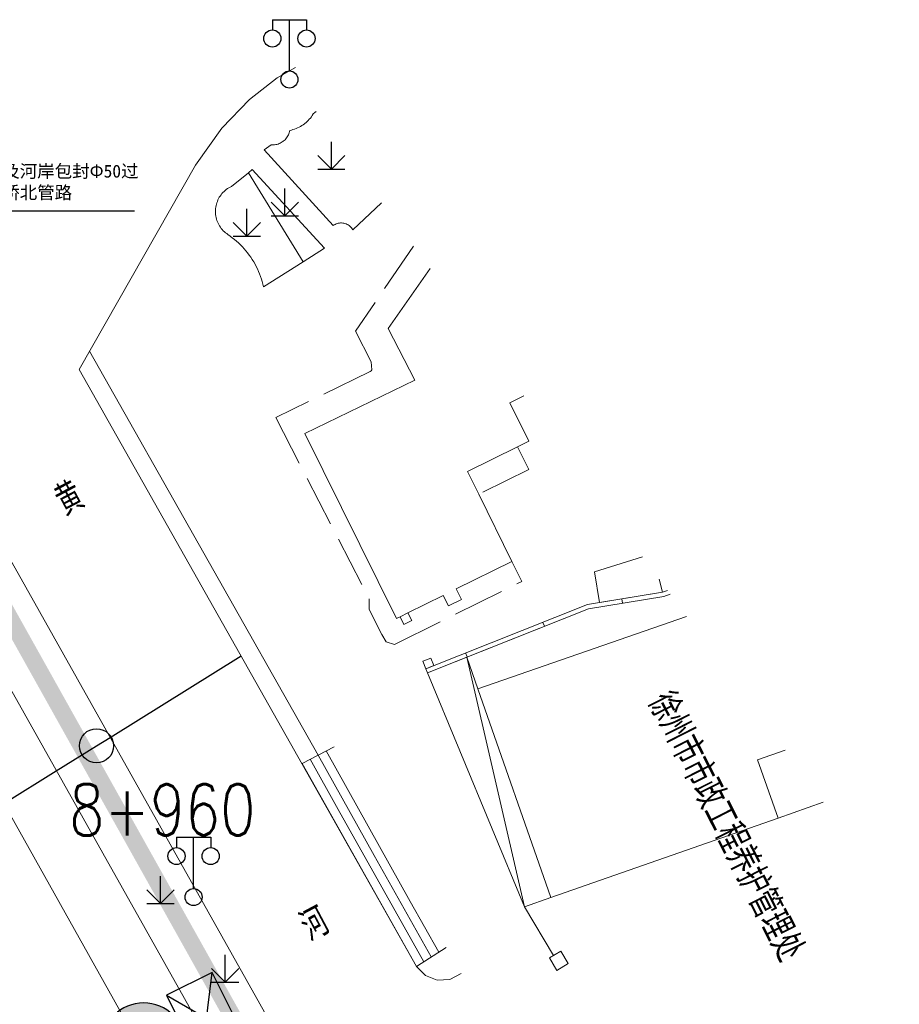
# Model space of a CAD drawing. Extents: x 39527407 to 39530665, y 3786466 to 3790957.
# Tile 53 of 113: x 39529736 to 39529788, y 3787519 to 3787577. Entities that reach past the tile are written whole.
import ezdxf
from ezdxf.enums import TextEntityAlignment as Align

# ---------------------------------------------------------------- set-up
doc = ezdxf.new("R2010")
doc.units = 0
doc.linetypes.add('X0', pattern=[4, 3, -1])
doc.layers.get('0').update_dxf_attribs({"linetype": 'CONTINUOUS'})
for name, color, linetype in [('04-安保监控', 4, 'CONTINUOUS'), ('DLSS', 4, 'CONTINUOUS'), ('JCDL_DMX_F', 30, 'CONTINUOUS'), ('JCDL_JMDD_F', 231, 'CONTINUOUS'), ('JCDL_JMDX_F', 231, 'CONTINUOUS'), ('JCDL_JT_ZJ', 100, 'CONTINUOUS'), ('JMD', 6, 'CONTINUOUS'), ('SXSS', 5, 'CONTINUOUS'), ('ZBTZ', 3, 'CONTINUOUS'), ('断面线', 2, 'CONTINUOUS'), ('水面监控', 7, 'CONTINUOUS'), ('综合管网', 1, 'CONTINUOUS')]:
    doc.layers.add(name, color=color, linetype=linetype)
for name, color, linetype, lineweight in [('JCDL_JMDX', 1, 'CONTINUOUS', 0), ('JCDL_ZBX', 3, 'CONTINUOUS', 0), ('TEXTL_ZJ', 7, 'CONTINUOUS', 0)]:
    doc.layers.add(name, color=color, linetype=linetype, lineweight=lineweight)
doc.styles.add('HT', font='simhei.ttf')
doc.styles.add('HZ', font='rs', dxfattribs={"width": 0.8, "bigfont": 'hztxt'})
doc.styles.get("Standard").update_dxf_attribs({"font": 'txt', "width": 1.1})
doc.linetypes.add('X19', pattern='A,4.5,[145,symbolx.shx,S=1,R=0,X=0,Y=1],4.5,-0.5,[146,symbolx.shx,S=1,R=0,X=0,Y=0],-0.5', length=10)
doc.linetypes.add('X35', pattern='A,2,[150,AAA.SHX,S=1,R=0,X=0,Y=1],2,[177,AAA.SHX,S=1,R=0,X=0,Y=0.8],1e-09', length=4)

# ---------------------------------------------------------------- blocks, each defined once
blk = doc.blocks.new('9530003')
at = {"color": 0}
for p, q in [((0, 0), (0, 1.6)), ((-0.8, 0), (0.8, 0))]:
    blk.add_line(p, q, dxfattribs=at)
at = {"color": 0, "linetype": 'Continuous'}
for points in [[(0, 0), (-0.8, 0.8)], [(0, 0), (0.8, 0.8)]]:
    blk.add_lwpolyline(points, dxfattribs=at)
blk = doc.blocks.new('3521000')
at = {"color": 0}
for p, q in [((-1, 3.5), (1, 3.5)), ((0, 0.5), (0, 3.5))]:
    blk.add_line(p, q, dxfattribs=at)
at = {"color": 0, "linetype": 'Continuous', "flags": 128}
for points in [[(-1, 3.5), (-1, 2.9)], [(1, 3.5), (1, 2.9)]]:
    blk.add_lwpolyline(points, dxfattribs=at)
at = {"color": 0}
for centre in [(-1, 2.4), (1, 2.4), (0, 0)]:
    blk.add_circle(centre, 0.5, dxfattribs=at)
blk = doc.blocks.new('A$C645879D4')
at = {"layer": '04-安保监控'}
h = blk.add_hatch(color=256, dxfattribs=at)
edge = h.paths.add_edge_path()
edge.add_arc((403.7, 403.7), 403.7, 0, 360)
blk.add_circle((403.7, 403.7), 403.7, dxfattribs=at)
blk = doc.blocks.new('A$C30C14BCC')
at = {"layer": '04-安保监控', "color": 2}
for p, q in [((0, 600), (400, 0)), ((0, 0), (400, 600))]:
    blk.add_line(p, q, dxfattribs=at)
at = {"layer": '04-安保监控', "color": 2, "ltscale": 12}
blk.add_lwpolyline([(0, 600), (400, 600), (400, 0), (0, 0)], close=True, dxfattribs=at)

msp = doc.modelspace()

# ---------------------------------------------------------------- linework, layer by layer
at = {"layer": 'DLSS', "color": 9, "linetype": 'Continuous', "lineweight": 20, "elevation": -38.58}
for points in [[(39529762.209, 3787521.06272), (39529761.55226, 3787520.70809), (39529760.80716, 3787520.6631), (39529760.11228, 3787520.93577), (39529759.59699, 3787521.47572), (39529739.83599, 3787556.42372), (39529746.66225, 3787568.39365), (39529748.191, 3787570.5426), (39529749.82154, 3787572.22758), (39529751.43139, 3787573.50009), (39529752.51611, 3787574.09612)], [(39529727.628, 3787559.84272), (39529766.35199, 3787490.93972)]]:
    msp.add_lwpolyline(points, dxfattribs=at)
at = {"layer": 'JCDL_DMX_F', "color": 9, "linetype": 'X35', "lineweight": 0, "elevation": -38.58}
for points in [[(39529753.82886, 3787533.84579), (39529740.45284, 3787557.50174)], [(39529785.856, 3787448.68971), (39529728.36, 3787550.95371)]]:
    msp.add_lwpolyline(points, dxfattribs=at)
at = {"layer": 'JCDL_JMDX', "color": 9, "linetype": 'X0', "lineweight": 0, "elevation": -38.58}
for points in [[(39529759.41607, 3787563.64998), (39529756.03, 3787558.67671), (39529756.9393, 3787556.86914), (39529756.97994, 3787556.40251), (39529756.93343, 3787556.34706), (39529756.87074, 3787556.29997), (39529751.35599, 3787553.60472), (39529756.82937, 3787542.99057), (39529756.81399, 3787542.37371), (39529757.56631, 3787540.90354), (39529757.81468, 3787540.48233), (39529758.29999, 3787540.31872), (39529765.76421, 3787544.01756), (39529765.18399, 3787545.19172)], [(39529765.51517, 3787551.89859), (39529766.17, 3787550.57771), (39529763.23518, 3787549.12279)]]:
    msp.add_lwpolyline(points, dxfattribs=at)
at = {"layer": 'JCDL_JMDX', "color": 9, "linetype": 'Continuous', "lineweight": 0, "elevation": -38.58}
for points in [[(39529774.29138, 3787543.48103), (39529774.00599, 3787543.37872), (39529769.60399, 3787542.66072), (39529760.14799, 3787538.90271)], [(39529765.91099, 3787524.97171), (39529762.54189, 3787539.58508)], [(39529754.76899, 3787534.33372), (39529752.89999, 3787533.36372)], [(39529760.02874, 3787521.75222), (39529755.00599, 3787530.66822), (39529753.36724, 3787533.60622)], [(39529760.46049, 3787522.02871), (39529757.11199, 3787527.97271), (39529753.83449, 3787533.84872)], [(39529760.89224, 3787522.30521), (39529759.21799, 3787525.27721), (39529754.30174, 3787534.09122)], [(39529759.59699, 3787521.47572), (39529752.89999, 3787533.36372)], [(39529761.32399, 3787522.58171), (39529759.59699, 3787521.47572)]]:
    msp.add_lwpolyline(points, dxfattribs=at)
at = {"layer": 'JCDL_JMDX', "color": 9, "linetype": 'X19', "lineweight": 0, "elevation": -38.58}
msp.add_lwpolyline([(39529767.62074, 3787522.12355), (39529765.91099, 3787524.97171)], dxfattribs=at)
at = {"layer": 'JCDL_JMDX_F', "color": 9, "linetype": 'Continuous', "lineweight": 0, "elevation": -38.58}
for points in [[(39529774.4463, 3787543.27099), (39529774.06882, 3787543.13566), (39529769.67107, 3787542.41836), (39529760.24033, 3787538.67039)], [(39529771.62263, 3787542.98997), (39529771.66288, 3787542.74324)], [(39529758.62716, 3787541.94118), (39529758.848, 3787541.49571), (39529759.31107, 3787541.72528), (39529759.09024, 3787542.17075), (39529758.62716, 3787541.94118)], [(39529766.98798, 3787541.62106), (39529767.08031, 3787541.38874)], [(39529760.44172, 3787539.53197), (39529759.97209, 3787539.34533), (39529760.14799, 3787538.90271), (39529760.61762, 3787539.08935), (39529760.44172, 3787539.53197)], [(39529762.47125, 3787539.82602), (39529762.56358, 3787539.5937)], [(39529760.14799, 3787538.90271), (39529760.24033, 3787538.67039)], [(39529767.37258, 3787521.97254), (39529767.81817, 3787521.2403), (39529768.48322, 3787521.645), (39529768.03763, 3787522.37724), (39529767.37258, 3787521.97254)]]:
    msp.add_lwpolyline(points, dxfattribs=at)
at = {"layer": 'JCDL_ZBX', "color": 9, "linetype": 'Continuous', "lineweight": 0, "elevation": -38.58}
for points in [[(39529755.863, 3787564.60571), (39529755.82725, 3787564.66167), (39529755.78664, 3787564.71423), (39529755.74183, 3787564.76326), (39529755.69313, 3787564.80843), (39529755.64088, 3787564.84943), (39529755.58542, 3787564.88598), (39529755.52714, 3787564.91784), (39529755.46642, 3787564.94478), (39529755.4037, 3787564.96663), (39529755.3347, 3787564.98397), (39529755.27392, 3787564.99447), (39529755.20776, 3787565.00027), (39529755.14133, 3787565.00061), (39529755.07511, 3787564.99546), (39529755.00954, 3787564.98487), (39529754.94507, 3787564.96892), (39529754.88213, 3787564.9477), (39529754.82115, 3787564.92136), (39529754.76255, 3787564.89009), (39529754.70699, 3787564.85372), (39529750.66599, 3787569.28971), (39529751.074, 3787569.58472), (39529751.14318, 3787569.57899), (39529751.2126, 3787569.57845), (39529751.28189, 3787569.58272), (39529751.35072, 3787569.59177), (39529751.41876, 3787569.60555), (39529751.48569, 3787569.62401), (39529751.55118, 3787569.64704), (39529751.61492, 3787569.67455), (39529751.6766, 3787569.7064), (39529751.73594, 3787569.74244), (39529751.772, 3787569.76772), (39529751.79265, 3787569.78249), (39529751.84644, 3787569.82637), (39529751.89708, 3787569.87386), (39529751.94432, 3787569.92474), (39529751.98792, 3787569.97876), (39529752.02768, 3787570.03567), (39529752.06342, 3787570.09519), (39529752.09495, 3787570.15704), (39529752.12214, 3787570.22092), (39529752.14484, 3787570.28653), (39529752.16295, 3787570.35354), (39529752.17599, 3787570.42172), (39529752.26941, 3787570.44166), (39529752.3617, 3787570.46633), (39529752.45273, 3787570.49531), (39529752.54229, 3787570.52853), (39529752.6302, 3787570.56593), (39529752.71625, 3787570.60742), (39529752.80026, 3787570.6529), (39529752.88203, 3787570.70229), (39529752.9614, 3787570.75546), (39529753.03818, 3787570.8123), (39529753.07699, 3787570.84372), (39529753.1122, 3787570.87268), (39529753.1833, 3787570.93648), (39529753.25133, 3787571.00355), (39529753.31613, 3787571.07374), (39529753.37756, 3787571.14689), (39529753.43549, 3787571.22286), (39529753.48978, 3787571.30146), (39529753.54, 3787571.38272), (39529753.64773, 3787571.47108)], [(39529753.64773, 3787571.47108), (39529753.71231, 3787571.52405)], [(39529752.95199, 3787562.72771), (39529750.635, 3787561.26171), (39529750.59922, 3787561.41581), (39529750.55814, 3787561.56859), (39529750.51221, 3787561.71998), (39529750.46149, 3787561.86983), (39529750.40603, 3787562.018), (39529750.34587, 3787562.16432), (39529750.28109, 3787562.30865), (39529750.21174, 3787562.45084), (39529750.1379, 3787562.59076), (39529750.05964, 3787562.72825), (39529750.00999, 3787562.80971), (39529749.97704, 3787562.86318), (39529749.89019, 3787562.99542), (39529749.79918, 3787563.12482), (39529749.70409, 3787563.25125), (39529749.60502, 3787563.3746), (39529749.50207, 3787563.49473), (39529749.39535, 3787563.61151), (39529749.28497, 3787563.72485), (39529749.17103, 3787563.83461), (39529749.05366, 3787563.94068), (39529748.93297, 3787564.04297), (39529748.80908, 3787564.14136), (39529748.68212, 3787564.23575), (39529748.55199, 3787564.32571), (39529748.4792, 3787564.37565), (39529748.40949, 3787564.42982), (39529748.34284, 3787564.48772), (39529748.27945, 3787564.54917), (39529748.21951, 3787564.61399), (39529748.1632, 3787564.68199), (39529748.1107, 3787564.75296), (39529748.06215, 3787564.8267), (39529748.01769, 3787564.90298), (39529747.97748, 3787564.98157), (39529747.94161, 3787565.06224), (39529747.91021, 3787565.14476), (39529747.88336, 3787565.22886), (39529747.86115, 3787565.3143), (39529747.84363, 3787565.40084), (39529747.83087, 3787565.48819), (39529747.82291, 3787565.57612), (39529747.81975, 3787565.66435), (39529747.82099, 3787565.73172), (39529747.82142, 3787565.75262), (39529747.82791, 3787565.84066), (39529747.8392, 3787565.92823), (39529747.85526, 3787566.01504), (39529747.87604, 3787566.10084), (39529747.90147, 3787566.18539), (39529747.93149, 3787566.26841), (39529747.96599, 3787566.34968), (39529748.00488, 3787566.42894), (39529748.04805, 3787566.50595), (39529748.09536, 3787566.58049), (39529748.14666, 3787566.65234), (39529748.20182, 3787566.72127), (39529748.26066, 3787566.78709), (39529748.32301, 3787566.8496), (39529748.38868, 3787566.9086), (39529748.45747, 3787566.96394), (39529748.52919, 3787567.01543), (39529748.60361, 3787567.06292), (39529748.68052, 3787567.10628), (39529748.75967, 3787567.14537), (39529749.755, 3787567.93772)], [(39529752.95199, 3787562.72771), (39529749.755, 3787567.93772), (39529749.968, 3787568.12672), (39529754.21199, 3787563.53372), (39529752.95199, 3787562.72771)], [(39529757.54351, 3787566.18892), (39529755.863, 3787564.60571)]]:
    msp.add_lwpolyline(points, dxfattribs=at)
at = {"layer": 'JMD', "color": 9, "linetype": 'Continuous', "lineweight": 0, "elevation": -38.58}
for points in [[(39529765.88061, 3787554.88492), (39529765.0547, 3787554.47548), (39529766.17099, 3787552.22372), (39529765.51517, 3787551.89859), (39529762.58036, 3787550.44366), (39529763.23518, 3787549.12279), (39529765.18399, 3787545.19172), (39529761.92251, 3787543.57484), (39529762.224, 3787542.96671), (39529761.46399, 3787542.58371), (39529761.16003, 3787543.19685), (39529759.09024, 3787542.17075), (39529758.62716, 3787541.94118), (39529758.42926, 3787541.84308), (39529753.06199, 3787552.66971), (39529759.489, 3787555.80571), (39529757.934, 3787558.83072), (39529760.38649, 3787562.33423)], [(39529773.80435, 3787544.14138), (39529774.00599, 3787543.37872), (39529770.30956, 3787542.7758), (39529770.015, 3787544.58171), (39529772.83344, 3787545.45781)], [(39529775.40487, 3787541.97128), (39529763.19157, 3787537.72713), (39529762.54189, 3787539.58508), (39529769.67107, 3787542.41836), (39529774.06882, 3787543.13566), (39529774.4463, 3787543.27099)], [(39529781.17999, 3787534.141), (39529779.56812, 3787533.57736), (39529780.7615, 3787530.1646), (39529767.46219, 3787525.51413), (39529763.19157, 3787537.72713), (39529775.40487, 3787541.97128)], [(39529763.19157, 3787537.72713), (39529767.46219, 3787525.51413), (39529765.91099, 3787524.97171), (39529760.24033, 3787538.67039), (39529762.54189, 3787539.58508), (39529763.19157, 3787537.72713)], [(39529783.41317, 3787531.09184), (39529780.7615, 3787530.1646), (39529779.56812, 3787533.57736), (39529781.17999, 3787534.141)]]:
    msp.add_lwpolyline(points, dxfattribs=at)
at = {"layer": 'SXSS', "color": 9, "linetype": 'X35', "lineweight": 0, "elevation": -38.58}
msp.add_lwpolyline([(39529787.86399, 3787437.37771), (39529725.004, 3787549.62172)], dxfattribs=at)
at = {"layer": '断面线', "color": 9, "elevation": -38.58, "flags": 128}
msp.add_lwpolyline([(39529665.10493, 3787487.3234), (39529682.2042, 3787497.94847), (39529688.0129, 3787501.55786), (39529689.89575, 3787502.72782), (39529690.37549, 3787503.02592), (39529699.12814, 3787508.4646), (39529707.6181, 3787513.74005), (39529715.79588, 3787518.82153), (39529725.52064, 3787524.86426), (39529735.03252, 3787530.77471), (39529735.423, 3787531.01735), (39529738.49546, 3787532.9265), (39529740.85645, 3787534.39356), (39529741.65259, 3787534.88826), (39529749.3193, 3787539.65217)], dxfattribs=at)
at = {"layer": '断面线', "color": 9}
msp.add_circle((39529740.85645, 3787534.39356, -38.58), 1, dxfattribs=at)
at = {"layer": '综合管网', "color": 1, "linetype": 'Continuous', "lineweight": 30}
msp.add_line((39529731.06027, 3787565.71122), (39529743.08975, 3787565.71122), dxfattribs=at)
at = {"layer": '综合管网', "color": 1, "linetype": 'Continuous', "lineweight": 30, "const_width": 1, "flags": 128}
msp.add_lwpolyline([(39529727.43005, 3787556.80143), (39529749.6392, 3787517.0927)], dxfattribs=at)

# ---------------------------------------------------------------- block references
at = {"layer": 'JCDL_JMDD_F', "color": 9}
for p in [(39529752.153, 3787573.40272, -38.58), (39529746.54099, 3787525.53471, -38.58)]:
    msp.add_blockref('3521000', p, dxfattribs=at)
at = {"layer": 'ZBTZ', "color": 9}
for p in [(39529754.60655, 3787568.15622, -38.58), (39529751.87894, 3787565.42722, -38.58), (39529749.65524, 3787564.22072, -38.58), (39529744.5993, 3787525.15722, -38.58), (39529748.39855, 3787520.55797, -38.58)]:
    msp.add_blockref('9530003', p, dxfattribs=at)
at = {"layer": '水面监控', "color": 6}
for name, p, xscale, yscale, zscale, rotation in [('A$C30C14BCC', (39529744.94903, 3787519.78572), -0.007499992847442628, 0.007499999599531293, 0.0075, 206.4460997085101), ('A$C645879D4', (39529742.52717, 3787513.67443), -0.005999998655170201, 0.005999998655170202, 0.006, 296.4460997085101)]:
    msp.add_blockref(name, p, dxfattribs=dict(at, xscale=xscale, yscale=yscale, zscale=zscale, rotation=rotation))

# ---------------------------------------------------------------- texts
at = {"layer": 'JCDL_JT_ZJ', "color": 9, "lineweight": 0, "style": 'HZ', "width": 0.8}
for s, p in [('黄', (39529739.30255, 3787547.28247, -38.58)), ('河', (39529753.66648, 3787522.36837, -38.58))]:
    msp.add_text(s, height=1.8, rotation=28.0240824, dxfattribs=at).set_placement(p, align=Align.BOTTOM_LEFT)
at = {"layer": 'TEXTL_ZJ', "color": 9, "style": 'HZ', "width": 0.8}
msp.add_text('徐州市市政工程养护管理处', height=1.8, rotation=-63.06601, dxfattribs=at).set_placement((39529772.53572, 3787536.73153, -38.58), align=Align.BOTTOM_LEFT)
at = {"layer": '断面线', "color": 9, "linetype": 'Continuous', "style": 'HZ', "width": 0.8}
msp.add_text('8+960', height=3, dxfattribs=at).set_placement((39529750.1601, 3787530.64628, -38.58), align=Align.MIDDLE_RIGHT)
at = {"layer": '水面监控', "color": 9, "linetype": 'ByBlock', "lineweight": 30, "insert": (39529713.2059, 3787513.28393), "char_height": 5, "width": 39.99046, "attachment_point": 1, "rotation": 19.3772181}
msp.add_mtext('{\\fSimSun|b0|i0|c134|p54;\\C256;监控点3}', dxfattribs=at)
at = {"layer": '综合管网', "color": 1, "linetype": 'Continuous', "lineweight": 30, "char_height": 0.75, "width": 12.1666153, "attachment_point": 1, "style": 'HT'}
for s, insert in [('沿挡土墙及河岸包封Φ50过桥，连接桥南管路', (39529723.16053, 3787573.97471)), ('沿挡土墙及河岸包封Φ50过桥，连接桥北管路', (39529731.24574, 3787568.40943))]:
    msp.add_mtext(s, dxfattribs=dict(at, insert=insert))

doc.saveas('drawing.dxf')
